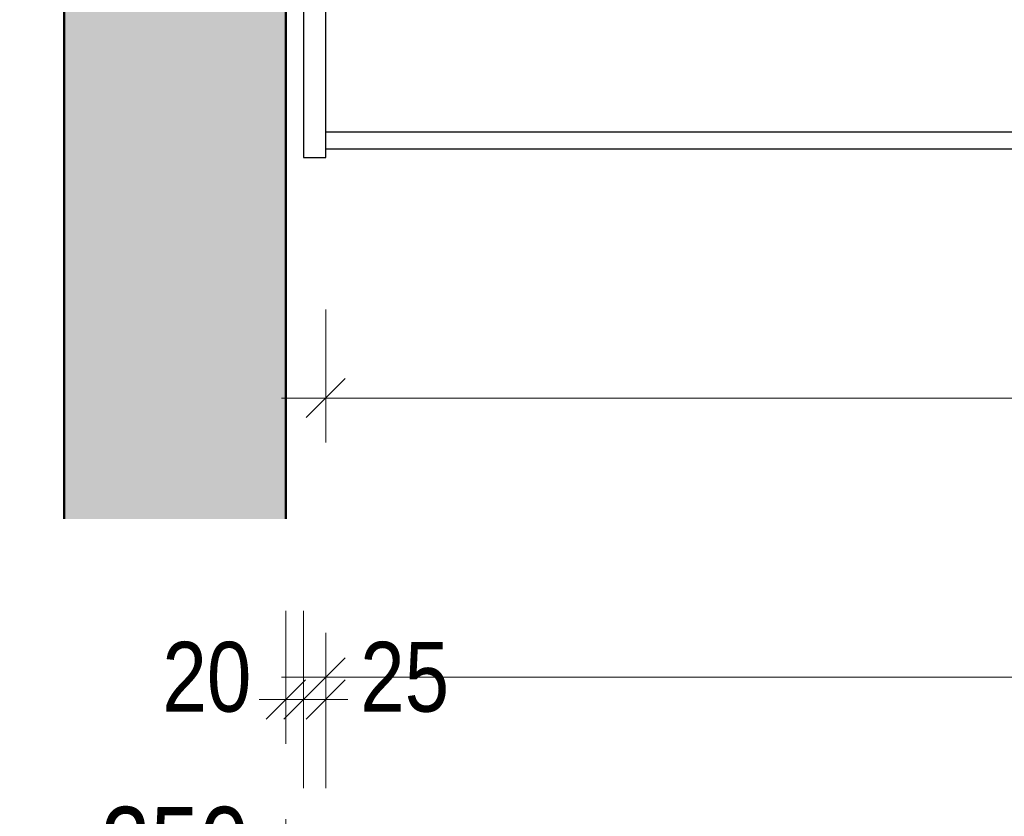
# Model space of a CAD drawing. Header units: millimetres. Extents: x -8.5 to 60.3, y 0 to 42.
# Tile 10 of 109: x 3 to 5.2, y 8.1 to 9.9. Entities that reach past the tile are written whole.
import ezdxf

# ---------------------------------------------------------------- set-up
doc = ezdxf.new("R2010")
doc.units = ezdxf.units.MM
doc.styles.add('Arial Narrow', font='ARIALN.TTF')
doc.dimstyles.new('Arch_Strakon_dimstyle', dxfattribs={"dimtxt": 11.25, "dimasz": 1, "dimexe": 1.25, "dimexo": 0.0625, "dimgap": 1, "dimtad": 0, "dimdec": 3, "dimzin": 12, "dimdsep": 46, "dimtxsty": 'Arial Narrow', "dimblk": 'Arrowhead_Tick', "dimsah": 1, "dimcen": 0, "dimse1": 1, "dimse2": 1, "dimclrd": 6, "dimclrt": 3, "dimazin": 0, "dimtfac": 1, "dimtdec": 4, "dimtmove": 0, "dimatfit": 3, "dimldrblk": 'NONE', "dimfxl": 1, "dimtvp": 1, "dimtolj": 1, "dimtzin": 0, "dimlwd": 13, "dimarcsym": 2})

# ---------------------------------------------------------------- blocks, each defined once
blk = doc.blocks.new('Arrowhead_Tick')
at = {"color": 0, "linetype": 'Continuous', "lineweight": -2, "ltscale": 0.5}
for p, q in [((0, 20), (0, -10)), ((-1, 0), (0, 0)), ((10, 0), (0, 0))]:
    blk.add_line(p, q, dxfattribs=at)
at = {"color": 2, "linetype": 'Continuous', "lineweight": 35, "ltscale": 0.5}
blk.add_line((4.42, 4.42), (-4.42, -4.42), dxfattribs=at)
blk = doc.blocks.new('*D28')
at = {"color": 6, "linetype": 'Continuous', "lineweight": 13}
blk.add_line((23.0661, 9.6636), (23.0661, 10.8436), dxfattribs=at)
at = {"layer": 'Defpoints', "color": 0}
for p in [(3.6684, 10.8536), (23.0661, 10.8536), (3.6684, 9.6536)]:
    blk.add_point(p, dxfattribs=at)
at = {"color": 6, "lineweight": 13, "xscale": 0.01, "yscale": 0.01, "zscale": 0.01}
for p, rotation in [((23.0661, 10.8536), 90), ((23.0661, 9.6536), 270)]:
    blk.add_blockref('Arrowhead_Tick', p, dxfattribs=dict(at, rotation=rotation))
at = {"color": 2, "lineweight": -2, "insert": (22.9357, 10.2536), "char_height": 0.1575, "attachment_point": 5, "rotation": 90, "style": 'Arial Narrow'}
blk.add_mtext('\\A1;600', dxfattribs=at)
blk = doc.blocks.new('_None')
blk = doc.blocks.new('*D61')
at = {"color": 6, "linetype": 'Continuous', "lineweight": 13}
for p, q in [((3.5684, 8.4117), (3.5584, 8.4117)), ((3.5784, 8.4117), (3.6184, 8.4117)), ((3.6284, 8.4117), (3.6384, 8.4117))]:
    blk.add_line(p, q, dxfattribs=at)
at = {"layer": 'Defpoints', "color": 0}
for p in [(3.6184, 9.6336), (3.5784, 8.819), (3.6184, 8.4117)]:
    blk.add_point(p, dxfattribs=at)
at = {"color": 6, "lineweight": 13, "xscale": 0.01, "yscale": 0.01, "zscale": 0.01}
blk.add_blockref('Arrowhead_Tick', (3.5784, 8.4117), dxfattribs=at)
at = {"color": 6, "lineweight": 13, "xscale": 0.01, "yscale": 0.01, "zscale": 0.01, "rotation": 180}
blk.add_blockref('Arrowhead_Tick', (3.6184, 8.4117), dxfattribs=at)
at = {"color": 2, "lineweight": -2, "insert": (3.4004, 8.4617), "char_height": 0.1575, "attachment_point": 5, "style": 'Arial Narrow'}
blk.add_mtext('\\A1;20', dxfattribs=at)
blk = doc.blocks.new('*D62')
at = {"color": 6, "linetype": 'Continuous', "lineweight": 13}
for p, q in [((3.6084, 8.4117), (3.5984, 8.4117)), ((3.6184, 8.4117), (3.6684, 8.4117)), ((3.6784, 8.4117), (3.6884, 8.4117))]:
    blk.add_line(p, q, dxfattribs=at)
at = {"layer": 'Defpoints', "color": 0}
for p in [(3.6184, 9.6336), (3.6684, 9.6336), (3.6684, 8.4117)]:
    blk.add_point(p, dxfattribs=at)
at = {"color": 6, "lineweight": 13, "xscale": 0.01, "yscale": 0.01, "zscale": 0.01}
blk.add_blockref('Arrowhead_Tick', (3.6184, 8.4117), dxfattribs=at)
at = {"color": 6, "lineweight": 13, "xscale": 0.01, "yscale": 0.01, "zscale": 0.01, "rotation": 180}
blk.add_blockref('Arrowhead_Tick', (3.6684, 8.4117), dxfattribs=at)
at = {"color": 2, "lineweight": -2, "insert": (3.8464, 8.4617), "char_height": 0.1575, "attachment_point": 5, "style": 'Arial Narrow'}
blk.add_mtext('\\A1;25', dxfattribs=at)
blk = doc.blocks.new('*D63')
at = {"color": 6, "linetype": 'Continuous', "lineweight": 13}
blk.add_line((3.6784, 8.4617), (13.9684, 8.4617), dxfattribs=at)
at = {"layer": 'Defpoints', "color": 0}
for p in [(13.9784, 9.6536), (3.6684, 9.6336), (13.9784, 8.4617)]:
    blk.add_point(p, dxfattribs=at)
at = {"color": 6, "lineweight": 13, "xscale": 0.01, "yscale": 0.01, "zscale": 0.01}
blk.add_blockref('Arrowhead_Tick', (13.9784, 8.4617), dxfattribs=at)
at = {"color": 6, "lineweight": 13, "xscale": 0.01, "yscale": 0.01, "zscale": 0.01, "rotation": 180}
blk.add_blockref('Arrowhead_Tick', (3.6684, 8.4617), dxfattribs=at)
at = {"color": 2, "lineweight": -2, "insert": (8.8234, 8.5921), "char_height": 0.1575, "attachment_point": 5, "style": 'Arial Narrow'}
blk.add_mtext('\\A1;5155', dxfattribs=at)
blk = doc.blocks.new('*D100')
at = {"color": 6, "linetype": 'Continuous', "lineweight": 13}
blk.add_line((3.0884, 7.9414), (3.5684, 7.9414), dxfattribs=at)
at = {"layer": 'Defpoints', "color": 0}
for p in [(3.0784, 8.819), (3.5784, 8.819), (3.5784, 7.9414)]:
    blk.add_point(p, dxfattribs=at)
at = {"color": 6, "lineweight": 13, "xscale": 0.01, "yscale": 0.01, "zscale": 0.01}
blk.add_blockref('Arrowhead_Tick', (3.5784, 7.9414), dxfattribs=at)
at = {"color": 6, "lineweight": 13, "xscale": 0.01, "yscale": 0.01, "zscale": 0.01, "rotation": 180}
blk.add_blockref('Arrowhead_Tick', (3.0784, 7.9414), dxfattribs=at)
at = {"color": 2, "lineweight": 35, "insert": (3.3284, 8.0807), "char_height": 0.175, "attachment_point": 5, "style": 'Arial Narrow'}
blk.add_mtext('\\A1;250', dxfattribs=at)
blk = doc.blocks.new('*D101')
at = {"color": 6, "linetype": 'Continuous', "lineweight": 13}
blk.add_line((3.5884, 7.9414), (14.3684, 7.9414), dxfattribs=at)
at = {"layer": 'Defpoints', "color": 0}
for p in [(14.3784, 9.5936), (3.5784, 8.819), (14.3784, 7.9414)]:
    blk.add_point(p, dxfattribs=at)
at = {"color": 6, "lineweight": 13, "xscale": 0.01, "yscale": 0.01, "zscale": 0.01}
blk.add_blockref('Arrowhead_Tick', (14.3784, 7.9414), dxfattribs=at)
at = {"color": 6, "lineweight": 13, "xscale": 0.01, "yscale": 0.01, "zscale": 0.01, "rotation": 180}
blk.add_blockref('Arrowhead_Tick', (3.5784, 7.9414), dxfattribs=at)
at = {"color": 2, "lineweight": 35, "insert": (8.9784, 8.0807), "char_height": 0.175, "attachment_point": 5, "style": 'Arial Narrow'}
blk.add_mtext('\\A1;5400', dxfattribs=at)

msp = doc.modelspace()

# ---------------------------------------------------------------- hatches: boundary and pattern name
at = {"lineweight": 18, "true_color": 0xceffce}
msp.add_hatch(color=254, dxfattribs=at).paths.add_polyline_path([(3.578384, 8.819032), (3.078384, 8.819032), (3.078384, 10.363589), (3.578384, 10.363589)])

# ---------------------------------------------------------------- linework, layer by layer
at = {"color": 3, "linetype": 'Continuous', "lineweight": 25}
for p, q in [((3.618384, 10.853589), (3.618384, 9.633589)), ((3.668384, 9.653589), (3.668384, 10.853589)), ((3.668384, 9.691589), (13.978382, 9.691589)), ((3.668384, 9.653589), (13.978382, 9.653589)), ((3.668384, 9.633589), (3.668384, 9.653589)), ((3.618384, 9.633589), (3.668384, 9.633589))]:
    msp.add_line(p, q, dxfattribs=at)
at = {"color": 4, "linetype": 'Continuous', "lineweight": 50}
for p, q in [((3.078384, 10.363589), (3.078384, 8.819032)), ((3.578384, 10.363589), (3.578384, 8.819032))]:
    msp.add_line(p, q, dxfattribs=at)
at = {"color": 6, "linetype": 'Continuous', "lineweight": 13, "ltscale": 0.5}
for p, q in [((3.668384, 9.291397), (3.668384, 8.991397)), ((3.568384, 9.091397), (14.078382, 9.091397))]:
    msp.add_line(p, q, dxfattribs=at)
at = {"color": 2, "linetype": 'Continuous', "lineweight": 35, "ltscale": 0.5}
msp.add_line((3.712578, 9.135592), (3.624189, 9.047203), dxfattribs=at)

# ---------------------------------------------------------------- dimensions: what is measured, and where the dimension line sits
at = {"lineweight": -2}
dim = msp.add_linear_dim(base=(23.066082, 10.853589), p1=(3.668384, 9.653589), p2=(3.668384, 10.853589), angle=90, text='600', dimstyle='Arch_Strakon_dimstyle', override={"dimscale": 0.01, "dimtxt": 15.75, "dimasz": 1, "dimgap": 5, "dimtad": 1, "dimjust": 0, "dimtih": 0, "dimtoh": 0, "dimdec": 2, "dimdsep": 46, "dimtxsty": 'Arial Narrow', "dimclrd": 6, "dimclrt": 2, "dimtix": 1, "dimtofl": 255, "dimtmove": 0, "dimatfit": 2, "dimfxl": 0, "dimfxlon": 0, "dimtvp": 31.746032, "dimlwd": 13}, dxfattribs=at)
dim.commit()
dim.dimension.update_dxf_attribs({"geometry": '*D28', "text_midpoint": (23.066082, 10.253589), "dimtype": 160})
for base, p1, p2, text, override, picture, middle in [((13.978382, 8.461652), (3.668384, 9.633589), (13.978382, 9.653589), '5155', {"dimscale": 0.01, "dimtxt": 15.75, "dimasz": 1, "dimgap": 5, "dimtad": 1, "dimjust": 0, "dimtih": 0, "dimtoh": 0, "dimdec": 2, "dimdsep": 46, "dimtxsty": 'Arial Narrow', "dimclrd": 6, "dimclrt": 2, "dimtix": 1, "dimtofl": 255, "dimtmove": 0, "dimatfit": 2, "dimfxl": 0, "dimfxlon": 0, "dimtvp": 31.746032, "dimlwd": 13}, '*D63', (8.823383, 8.461652)), ((3.618384, 8.411652), (3.578384, 8.819032), (3.618384, 9.633589), '20', {"dimscale": 0.01, "dimtxt": 15.75, "dimasz": 1, "dimgap": 5, "dimtad": 1, "dimjust": 0, "dimtih": 0, "dimtoh": 0, "dimdec": 2, "dimdsep": 46, "dimtxsty": 'Arial Narrow', "dimclrd": 6, "dimclrt": 2, "dimtix": 0, "dimtofl": 255, "dimtmove": 2, "dimatfit": 2, "dimfxl": 0, "dimfxlon": 0, "dimtvp": 31.746032, "dimlwd": 13}, '*D61', (3.400409, 8.461652)), ((3.668384, 8.411652), (3.618384, 9.633589), (3.668384, 9.633589), '25', {"dimscale": 0.01, "dimtxt": 15.75, "dimasz": 1, "dimgap": 5, "dimtad": 1, "dimjust": 4, "dimtih": 0, "dimtoh": 0, "dimdec": 2, "dimdsep": 46, "dimtxsty": 'Arial Narrow', "dimclrd": 6, "dimclrt": 2, "dimtix": 0, "dimtofl": 255, "dimtmove": 2, "dimatfit": 2, "dimfxl": 0, "dimfxlon": 0, "dimtvp": 31.746032, "dimlwd": 13}, '*D62', (3.846359, 8.461652))]:
    dim = msp.add_linear_dim(base=base, p1=p1, p2=p2, text=text, dimstyle='Arch_Strakon_dimstyle', override=override, dxfattribs=at)
    dim.commit()
    dim.dimension.update_dxf_attribs({"geometry": picture, "text_midpoint": middle, "dimtype": 160})
at = {"lineweight": 35}
for base, p1, p2, text, picture, middle in [((14.378382, 7.941397), (3.578384, 8.819032), (14.378382, 9.593589), '5400', '*D101', (8.978383, 7.941397)), ((3.578384, 7.941397), (3.078384, 8.819032), (3.578384, 8.819032), '250', '*D100', (3.328384, 7.941397))]:
    dim = msp.add_linear_dim(base=base, p1=p1, p2=p2, text=text, dimstyle='Arch_Strakon_dimstyle', override={"dimscale": 0.01, "dimtxt": 17.5, "dimasz": 1, "dimgap": 5, "dimtad": 1, "dimjust": 0, "dimtih": 0, "dimtoh": 0, "dimdec": 3, "dimdsep": 46, "dimtxsty": 'Arial Narrow', "dimclrd": 6, "dimclrt": 2, "dimtix": 1, "dimtofl": 255, "dimtmove": 0, "dimatfit": 2, "dimfxl": 0, "dimfxlon": 0, "dimtvp": 28.571429, "dimlwd": 13}, dxfattribs=at)
    dim.commit()
    dim.dimension.update_dxf_attribs({"geometry": picture, "text_midpoint": middle, "dimtype": 160})

doc.saveas('drawing.dxf')
